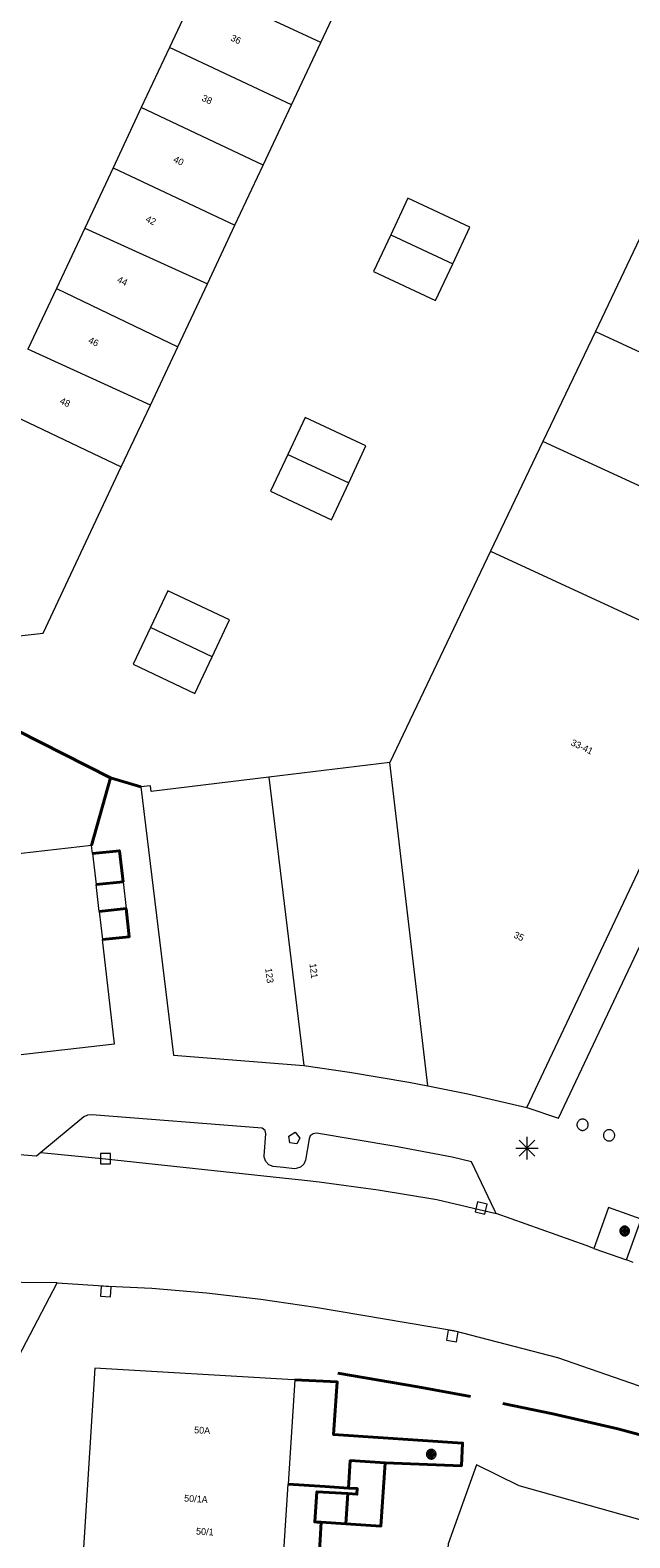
# Model space of a CAD drawing. Header units: metres. Extents: x 135779 to 137489, y 452643 to 455118.
# Tile 114 of 256: x 136332 to 136358, y 453514 to 453581. Entities that reach past the tile are written whole.
import ezdxf
from ezdxf.enums import TextEntityAlignment as Align

# ---------------------------------------------------------------- set-up
doc = ezdxf.new("R2010")
doc.units = ezdxf.units.M
doc.linetypes.add('DGN_Style_4', pattern=[89.853097, 44.898487, -22.449243, 0.056123, -22.449243])
for name, color, linetype, lineweight in [('KTop_GBI_Toegangstrap', 40, 'Continuous', 40), ('KTop_NAR_Huisnummer (t)', 7, 'Continuous', 13), ('KTop_NAR_Huisnummer tijdelijk (t)', 7, 'Continuous', 13), ('KTop_PAL_Afsluitpaal', 222, 'Continuous', 13), ('KTop_PAL_Lichtmast', 40, 'Continuous', 13), ('KTop_PND_Grondvlaksituatie van BAG-pand [tachy]', 1, 'Continuous', 13), ('KTop_PND_Pandscheiding', 40, 'Continuous', 13), ('KTop_PUT_Brandkraan of -put', 1, 'Continuous', 13), ('KTop_PUT_Kolk', 15, 'Continuous', 13), ('KTop_SHD_Hek (l)', 15, 'DGN_Style_4', 40), ('KTop_VGO_Boom', 92, 'Continuous', 13), ('KTop_WGD_Rijbaan_Lokale weg', 251, 'Continuous', 13), ('KTop_WGD_Voetpad', 251, 'Continuous', 13)]:
    doc.layers.add(name, color=color, linetype=linetype, lineweight=lineweight)
doc.styles.add('Style-ROVU', font='ROVU.shx')
doc.styles.add('Style-ROVUCURSIEF', font='ROVUCURSIEF.shx')

# ---------------------------------------------------------------- blocks, each defined once
blk = doc.blocks.new('PAL_Lichtmast')
at = {"layer": 'KTop_PAL_Lichtmast'}
for p, q in [((-0.354, -0.354), (0.354, 0.354)), ((0.354, -0.354), (-0.354, 0.354)), ((0, -0.5), (0, 0.5)), ((-0.5, 0), (0.5, 0))]:
    blk.add_line(p, q, dxfattribs=at)
blk = doc.blocks.new('PAL_Afsluitpaal')
at = {"layer": 'KTop_PAL_Afsluitpaal', "flags": 128}
blk.add_lwpolyline([(0.25, 0), (0.249, 0.026), (0.245, 0.052), (0.238, 0.077), (0.228, 0.102), (0.217, 0.125), (0.202, 0.147), (0.186, 0.167), (0.167, 0.186), (0.147, 0.202), (0.125, 0.217), (0.102, 0.228), (0.077, 0.238), (0.052, 0.245), (0.026, 0.249), (0, 0.25), (-0.026, 0.249), (-0.052, 0.245), (-0.077, 0.238), (-0.102, 0.228), (-0.125, 0.217), (-0.147, 0.202), (-0.167, 0.186), (-0.186, 0.167), (-0.202, 0.147), (-0.217, 0.125), (-0.228, 0.102), (-0.238, 0.077), (-0.245, 0.052), (-0.249, 0.026), (-0.25, 0), (-0.249, -0.026), (-0.245, -0.052), (-0.238, -0.077), (-0.228, -0.102), (-0.217, -0.125), (-0.202, -0.147), (-0.186, -0.167), (-0.167, -0.186), (-0.147, -0.202), (-0.125, -0.217), (-0.102, -0.228), (-0.077, -0.238), (-0.052, -0.245), (-0.026, -0.249), (0, -0.25), (0.026, -0.249), (0.052, -0.245), (0.077, -0.238), (0.102, -0.228), (0.125, -0.217), (0.147, -0.202), (0.167, -0.186), (0.186, -0.167), (0.202, -0.147), (0.217, -0.125), (0.228, -0.102), (0.238, -0.077), (0.245, -0.052), (0.249, -0.026), (0.25, 0)], dxfattribs=at)
blk = doc.blocks.new('PUT_Brandkraan_of_-put')
at = {"layer": 'KTop_PUT_Brandkraan of -put'}
for p, q in [((-0.25, 0.034), (0, 0.25)), ((-0.158, -0.25), (-0.25, 0.034)), ((0, 0.25), (0.25, 0.033)), ((0.25, 0.033), (0.158, -0.25)), ((0.158, -0.25), (-0.158, -0.25))]:
    blk.add_line(p, q, dxfattribs=at)
blk = doc.blocks.new('PUT_Kolk')
at = {"layer": 'KTop_PUT_Kolk', "flags": 128}
blk.add_lwpolyline([(0.225, -0.225), (0.225, 0.225), (-0.225, 0.225), (-0.225, -0.225), (0.225, -0.225)], dxfattribs=at)
blk = doc.blocks.new('VGO_Boom')
at = {"layer": 'KTop_VGO_Boom', "flags": 128}
for points in [[(0.215, 0), (0.214, 0.022), (0.21, 0.045), (0.204, 0.066), (0.196, 0.087), (0.186, 0.108), (0.174, 0.126), (0.16, 0.144), (0.144, 0.16), (0.126, 0.174), (0.107, 0.186), (0.087, 0.196), (0.066, 0.204), (0.045, 0.21), (0.022, 0.214), (-0.001, 0.215), (-0.023, 0.214), (-0.045, 0.21), (-0.067, 0.204), (-0.088, 0.196), (-0.108, 0.186), (-0.127, 0.174), (-0.144, 0.16), (-0.16, 0.144), (-0.174, 0.126), (-0.187, 0.107), (-0.197, 0.087), (-0.205, 0.066), (-0.211, 0.045), (-0.214, 0.022), (-0.215, -0.001), (-0.214, -0.023), (-0.211, -0.045), (-0.205, -0.067), (-0.197, -0.088), (-0.187, -0.108), (-0.174, -0.127), (-0.16, -0.144), (-0.144, -0.16), (-0.127, -0.174), (-0.108, -0.187), (-0.088, -0.197), (-0.067, -0.205), (-0.045, -0.211), (-0.023, -0.214), (0, -0.215), (0.022, -0.214), (0.045, -0.211), (0.066, -0.205), (0.087, -0.197), (0.108, -0.187), (0.126, -0.174), (0.144, -0.16), (0.16, -0.144), (0.174, -0.127), (0.186, -0.108), (0.196, -0.088), (0.204, -0.067), (0.21, -0.045), (0.214, -0.023), (0.215, -0.001)], [(0.155, 0), (0.154, 0.016), (0.152, 0.032), (0.147, 0.048), (0.142, 0.063), (0.134, 0.078), (0.125, 0.091), (0.115, 0.104), (0.104, 0.115), (0.091, 0.125), (0.077, 0.134), (0.063, 0.142), (0.048, 0.147), (0.032, 0.152), (0.016, 0.154), (-0.001, 0.155), (-0.017, 0.154), (-0.033, 0.152), (-0.048, 0.147), (-0.064, 0.142), (-0.078, 0.134), (-0.092, 0.125), (-0.104, 0.115), (-0.116, 0.104), (-0.126, 0.091), (-0.135, 0.077), (-0.142, 0.063), (-0.148, 0.048), (-0.152, 0.032), (-0.155, 0.016), (-0.155, -0.001), (-0.155, -0.017), (-0.152, -0.033), (-0.148, -0.048), (-0.142, -0.064), (-0.135, -0.078), (-0.126, -0.092), (-0.116, -0.104), (-0.104, -0.116), (-0.092, -0.126), (-0.078, -0.135), (-0.064, -0.142), (-0.048, -0.148), (-0.033, -0.152), (-0.017, -0.155), (0, -0.155), (0.016, -0.155), (0.032, -0.152), (0.048, -0.148), (0.063, -0.142), (0.078, -0.135), (0.091, -0.126), (0.104, -0.116), (0.115, -0.104), (0.125, -0.092), (0.134, -0.078), (0.142, -0.064), (0.147, -0.048), (0.152, -0.033), (0.154, -0.017), (0.155, -0.001)], [(0.095, 0), (0.094, 0.01), (0.093, 0.02), (0.09, 0.029), (0.087, 0.039), (0.082, 0.048), (0.077, 0.056), (0.071, 0.064), (0.064, 0.071), (0.056, 0.077), (0.047, 0.082), (0.039, 0.087), (0.029, 0.09), (0.02, 0.093), (0.01, 0.094), (-0.001, 0.095), (-0.01, 0.094), (-0.02, 0.093), (-0.03, 0.09), (-0.039, 0.087), (-0.048, 0.082), (-0.056, 0.077), (-0.064, 0.071), (-0.071, 0.064), (-0.077, 0.056), (-0.083, 0.047), (-0.087, 0.039), (-0.091, 0.029), (-0.093, 0.02), (-0.095, 0.01), (-0.095, -0.001), (-0.095, -0.01), (-0.093, -0.02), (-0.091, -0.03), (-0.087, -0.039), (-0.083, -0.048), (-0.077, -0.056), (-0.071, -0.064), (-0.064, -0.071), (-0.056, -0.077), (-0.048, -0.083), (-0.039, -0.087), (-0.03, -0.091), (-0.02, -0.093), (-0.01, -0.095), (0, -0.095), (0.01, -0.095), (0.02, -0.093), (0.029, -0.091), (0.039, -0.087), (0.048, -0.083), (0.056, -0.077), (0.064, -0.071), (0.071, -0.064), (0.077, -0.056), (0.082, -0.048), (0.087, -0.039), (0.09, -0.03), (0.093, -0.02), (0.094, -0.01), (0.095, -0.001)], [(0.035, 0), (0.035, 0.004), (0.034, 0.007), (0.033, 0.011), (0.032, 0.014), (0.03, 0.018), (0.028, 0.021), (0.026, 0.023), (0.023, 0.026), (0.021, 0.028), (0.017, 0.03), (0.014, 0.032), (0.011, 0.033), (0.007, 0.034), (0.004, 0.035), (-0.001, 0.035), (-0.004, 0.035), (-0.008, 0.034), (-0.011, 0.033), (-0.015, 0.032), (-0.018, 0.03), (-0.021, 0.028), (-0.024, 0.026), (-0.027, 0.023), (-0.029, 0.021), (-0.031, 0.017), (-0.032, 0.014), (-0.034, 0.011), (-0.035, 0.007), (-0.035, 0.004), (-0.035, -0.001), (-0.035, -0.004), (-0.035, -0.008), (-0.034, -0.011), (-0.032, -0.015), (-0.031, -0.018), (-0.029, -0.021), (-0.027, -0.024), (-0.024, -0.027), (-0.021, -0.029), (-0.018, -0.031), (-0.015, -0.032), (-0.011, -0.034), (-0.008, -0.035), (-0.004, -0.035), (0, -0.035), (0.004, -0.035), (0.007, -0.035), (0.011, -0.034), (0.014, -0.032), (0.018, -0.031), (0.021, -0.029), (0.023, -0.027), (0.026, -0.024), (0.028, -0.021), (0.03, -0.018), (0.032, -0.015), (0.033, -0.011), (0.034, -0.008), (0.035, -0.004), (0.035, 0)]]:
    blk.add_lwpolyline(points, dxfattribs=at)

msp = doc.modelspace()

# ---------------------------------------------------------------- linework, layer by layer
at = {"layer": 'KTop_GBI_Toegangstrap', "flags": 128}
for points in [[(136335.741, 453542.876), (136335.581, 453544.253), (136334.388, 453544.122)], [(136334.547, 453542.745), (136335.741, 453542.876)], [(136335.879, 453541.685), (136334.685, 453541.556)], [(136334.83, 453540.3), (136336.021, 453540.431), (136335.879, 453541.685)], [(136347.383, 453517.052), (136350.78, 453516.92), (136350.83, 453517.93), (136345.1, 453518.31), (136345.26, 453520.645), (136343.372, 453520.739)], [(136345.639, 453514.338), (136347.203, 453514.238), (136347.383, 453517.052)], [(136345.755, 453515.932), (136345.842, 453517.15), (136347.383, 453517.052)], [(136343.075, 453516.108), (136344.72, 453515.998), (136345.755, 453515.932)], [(136345.755, 453515.932), (136346.152, 453515.907), (136346.136, 453515.657), (136345.734, 453515.682)], [(136345.734, 453515.682), (136344.358, 453515.77), (136344.263, 453514.426), (136344.371, 453514.419), (136344.55, 453514.408), (136345.639, 453514.338)], [(136345.734, 453515.682), (136345.639, 453514.338)]]:
    msp.add_lwpolyline(points, dxfattribs=at)
at = {"layer": 'KTop_PND_Grondvlaksituatie van BAG-pand [tachy]', "flags": 128}
for points in [[(136339.1, 453582.705), (136337.807, 453579.948)], [(136344.53, 453580.17), (136345.759, 453582.784)], [(136337.807, 453579.948), (136336.551, 453577.272)], [(136343.229, 453577.402), (136344.53, 453580.17)], [(136336.551, 453577.272), (136335.3, 453574.605)], [(136341.967, 453574.717), (136343.229, 453577.402)], [(136365.962, 453573.295), (136361.571, 453575.368), (136360.276, 453572.626), (136359.212, 453573.12), (136359.031, 453572.73), (136359.258, 453572.625), (136356.731, 453567.326)], [(136335.3, 453574.605), (136334.043, 453571.924)], [(136340.714, 453572.051), (136341.967, 453574.717)], [(136350.392, 453570.334), (136351.156, 453571.967), (136348.403, 453573.255), (136347.639, 453571.623)], [(136334.043, 453571.924), (136332.784, 453569.241)], [(136339.489, 453569.445), (136340.714, 453572.051)], [(136347.639, 453571.623), (136346.875, 453569.991), (136349.628, 453568.702), (136350.392, 453570.334)], [(136332.784, 453569.241), (136331.517, 453566.54)], [(136338.17, 453566.638), (136339.489, 453569.445)], [(136356.731, 453567.326), (136354.403, 453562.443)], [(136336.956, 453564.055), (136338.17, 453566.638)], [(136335.665, 453561.309), (136336.956, 453564.055)], [(136345.769, 453560.603), (136346.53, 453562.241), (136343.835, 453563.503), (136343.065, 453561.859)], [(136354.403, 453562.443), (136352.075, 453557.56)], [(136343.065, 453561.859), (136342.302, 453560.23), (136345.007, 453558.963), (136345.769, 453560.603)], [(136327.259, 453553.376), (136332.192, 453553.919), (136335.665, 453561.309)], [(136352.075, 453557.56), (136349.838, 453552.867), (136347.599, 453548.171)], [(136339.709, 453552.874), (136340.479, 453554.506), (136337.73, 453555.804), (136336.959, 453554.171)], [(136336.959, 453554.171), (136336.189, 453552.538), (136338.938, 453551.241), (136339.709, 453552.874)], [(136353.681, 453532.845), (136358.492, 453543.031), (136360.713, 453547.733), (136362.979, 453552.53)], [(136347.599, 453548.171), (136342.228, 453547.522)], [(136342.228, 453547.522), (136336.986, 453546.888), (136336.956, 453547.136), (136336.529, 453547.084)], [(136336.529, 453547.084), (136337.978, 453535.162), (136343.777, 453534.705)], [(136334.346, 453544.487), (136325.515, 453543.475), (136316.384, 453542.428), (136307.236, 453541.379), (136301.991, 453540.778), (136302.025, 453540.48)], [(136334.388, 453544.122), (136334.346, 453544.487)], [(136334.388, 453544.122), (136334.547, 453542.745)], [(136334.685, 453541.556), (136334.547, 453542.745)], [(136334.685, 453541.556), (136334.83, 453540.3)], [(136303.011, 453531.96), (136308.247, 453532.56), (136317.395, 453533.609), (136326.526, 453534.656), (136335.366, 453535.669), (136334.83, 453540.3)], [(136343.777, 453534.705), (136345.798, 453534.418), (136348.441, 453533.972), (136349.285, 453533.803)], [(136349.285, 453533.803), (136351.069, 453533.448), (136353.681, 453532.845)], [(136343.372, 453520.739), (136343.065, 453520.757), (136343.059, 453520.757), (136334.493, 453521.252), (136333.891, 453511.846), (136333.592, 453507.177), (136333.294, 453502.521), (136332.997, 453497.881), (136332.703, 453493.285), (136332.402, 453488.578), (136331.828, 453479.605), (136335.679, 453479.358), (136340.403, 453479.056), (136340.703, 453479.037), (136341.277, 453488.01), (136341.321, 453488.696)], [(136343.372, 453520.739), (136343.075, 453516.108)], [(136342.781, 453511.515), (136343.075, 453516.108)]]:
    msp.add_lwpolyline(points, dxfattribs=at)
at = {"layer": 'KTop_PND_Pandscheiding', "flags": 128}
for points in [[(136344.53, 453580.17), (136339.1, 453582.705)], [(136343.229, 453577.402), (136337.807, 453579.948)], [(136341.967, 453574.717), (136336.551, 453577.272)], [(136335.3, 453574.605), (136340.714, 453572.051)], [(136334.043, 453571.924), (136339.489, 453569.445)], [(136347.639, 453571.623), (136350.392, 453570.334)], [(136332.784, 453569.241), (136338.17, 453566.638)], [(136356.731, 453567.326), (136367.592, 453562.297)], [(136336.956, 453564.055), (136331.517, 453566.54)], [(136330.265, 453563.872), (136335.665, 453561.309)], [(136365.29, 453557.423), (136354.403, 453562.443)], [(136343.065, 453561.859), (136345.769, 453560.603)], [(136352.075, 453557.56), (136362.979, 453552.53)], [(136339.709, 453552.874), (136336.959, 453554.171)], [(136349.285, 453533.803), (136347.599, 453548.171)], [(136342.228, 453547.522), (136343.777, 453534.705)]]:
    msp.add_lwpolyline(points, dxfattribs=at)
at = {"layer": 'KTop_SHD_Hek (l)', "flags": 128}
for points in [[(136324.211, 453553.04), (136335.18, 453547.49)], [(136335.18, 453547.49), (136334.346, 453544.487)], [(136336.529, 453547.084), (136335.18, 453547.49)], [(136345.287, 453521.033), (136348.84, 453520.423), (136351.179, 453520.002)], [(136366.17, 453516.127), (136363.062, 453517.076), (136360.181, 453517.906), (136357.727, 453518.562), (136354.847, 453519.228), (136352.622, 453519.695)], [(136344.362, 453511.356), (136344.55, 453514.408)]]:
    msp.add_lwpolyline(points, dxfattribs=at)
at = {"layer": 'KTop_WGD_Rijbaan_Lokale weg', "flags": 128}
for points in [[(136332.096, 453530.837), (136331.901, 453530.672), (136330.591, 453530.778)], [(136332.096, 453530.837), (136334.961, 453530.566), (136342.822, 453529.72), (136343.806, 453529.614), (136344.462, 453529.538), (136347.077, 453529.186), (136349.68, 453528.755), (136352.326, 453528.124)], [(136356.665, 453526.582), (136356.316, 453526.706), (136352.983, 453527.891), (136352.326, 453528.124)], [(136356.665, 453526.582), (136358.12, 453526.065)], [(136358.414, 453525.961), (136358.12, 453526.065)], [(136332.82, 453525.048), (136329.64, 453525.077), (136326.46, 453525.026), (136323.996, 453524.932), (136323.989, 453524.932)], [(136332.82, 453525.048), (136335.101, 453524.907), (136337.02, 453524.806), (136339.449, 453524.604), (136341.87, 453524.323), (136344.29, 453523.962), (136350.431, 453522.927), (136355.051, 453521.739), (136369.474, 453516.722), (136376.792, 453514.18), (136380.242, 453512.926), (136383.631, 453511.694), (136389.527, 453509.547)]]:
    msp.add_lwpolyline(points, dxfattribs=at)
at = {"layer": 'KTop_WGD_Voetpad', "flags": 128}
for points in [[(136353.681, 453532.845), (136355.092, 453532.363), (136369.421, 453562.666), (136390.496, 453552.703), (136406.803, 453545.016), (136410.537, 453552.953), (136415.212, 453562.908), (136413.885, 453563.566)], [(136336.529, 453547.084), (136335.18, 453547.49), (136334.346, 453544.487)], [(136335.741, 453542.876), (136335.879, 453541.685)], [(136352.326, 453528.124), (136352.268, 453528.244), (136351.219, 453530.432), (136350.37, 453530.64), (136347.779, 453531.125), (136344.34, 453531.697), (136344.186, 453531.674), (136344.064, 453531.579), (136344.007, 453531.453), (136343.852, 453530.506), (136343.771, 453530.323), (136343.627, 453530.191), (136343.442, 453530.126), (136343.365, 453530.122), (136342.867, 453530.174), (136342.412, 453530.222), (136342.228, 453530.299), (136342.088, 453530.442), (136342.015, 453530.628), (136342.008, 453530.701), (136342.089, 453531.676), (136342.053, 453531.814), (136341.93, 453531.927), (136334.362, 453532.516), (136334.157, 453532.496), (136334.004, 453532.421), (136332.096, 453530.837)], [(136358.12, 453526.065), (136358.767, 453527.886), (136357.312, 453528.403), (136356.665, 453526.582)], [(136330.937, 453521.447), (136332.82, 453525.048)], [(136361.14, 453509.76), (136360.69, 453510.11), (136361.47, 453513.29), (136360.99, 453513.88), (136353.34, 453516.03), (136351.446, 453516.967), (136350.191, 453513.453), (136348.72, 453494.62), (136347.54, 453488.29), (136345.036, 453480.381)]]:
    msp.add_lwpolyline(points, dxfattribs=at)

# ---------------------------------------------------------------- block references
at = {"layer": 'KTop_PAL_Afsluitpaal'}
for p in [(136356.161, 453532.074), (136357.341, 453531.605)]:
    msp.add_blockref('PAL_Afsluitpaal', p, dxfattribs=at)
at = {"layer": 'KTop_PAL_Lichtmast'}
msp.add_blockref('PAL_Lichtmast', (136353.693, 453531.036), dxfattribs=at)
at = {"layer": 'KTop_PUT_Brandkraan of -put', "rotation": 350.7045486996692}
msp.add_blockref('PUT_Brandkraan_of_-put', (136343.353, 453531.493), dxfattribs=at)
at = {"layer": 'KTop_PUT_Kolk'}
msp.add_blockref('PUT_Kolk', (136334.961, 453530.566), dxfattribs=at)
for p, rotation in [((136351.658, 453528.372), 256.587011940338), ((136334.98, 453524.664), 86.46276255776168), ((136350.369, 453522.685), 80.43331400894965)]:
    msp.add_blockref('PUT_Kolk', p, dxfattribs=dict(at, rotation=rotation))
at = {"layer": 'KTop_VGO_Boom'}
for p in [(136358.032, 453527.354), (136349.438, 453517.434)]:
    msp.add_blockref('VGO_Boom', p, dxfattribs=at)

# ---------------------------------------------------------------- texts
at = {"layer": 'KTop_NAR_Huisnummer (t)', "style": 'Style-ROVU'}
for s, rotation, p in [('33-41', 334.7, (136356.602, 453548.652)), ('35', 334.7, (136353.536, 453540.355)), ('123', 277.1, (136342.291, 453538.369)), ('121', 277.1, (136344.257, 453538.58)), ('50A', 356.7, (136339.614, 453518.478)), ('50/1A', 356.3, (136339.504, 453515.417)), ('50/1', 356.3, (136339.766, 453513.968))]:
    msp.add_text(s, height=0.3, rotation=rotation, dxfattribs=at).set_placement(p, align=Align.MIDDLE_RIGHT)
at = {"layer": 'KTop_NAR_Huisnummer tijdelijk (t)', "style": 'Style-ROVUCURSIEF'}
for s, p in [('36', (136340.556, 453580.405)), ('38', (136339.276, 453577.732)), ('40', (136338.012, 453575.006)), ('42', (136336.779, 453572.358)), ('44', (136335.514, 453569.665)), ('46', (136334.231, 453566.968)), ('48', (136332.966, 453564.277))]:
    msp.add_text(s, height=0.3, rotation=334.8, dxfattribs=at).set_placement(p, align=Align.MIDDLE_LEFT)

doc.saveas('drawing.dxf')
